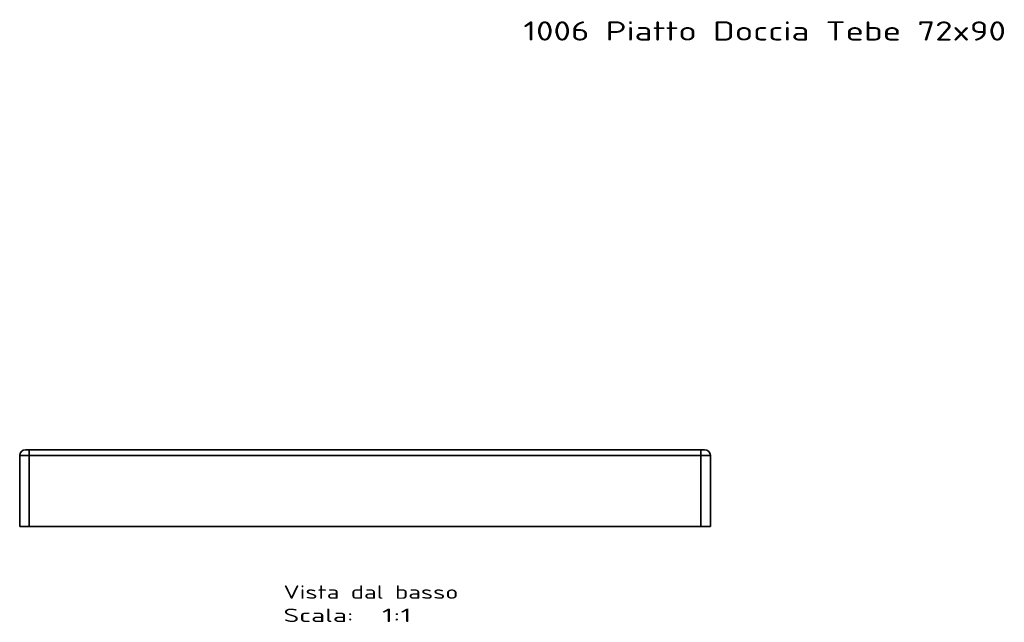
# Model space of a CAD drawing. Extents: x 234 to 1592, y -128 to 1769.
# Tile 10 of 10: x 234 to 1261, y 1141 to 1769. Entities that reach past the tile are written whole.
import ezdxf
from ezdxf.enums import TextEntityAlignment as Align

# ---------------------------------------------------------------- set-up
doc = ezdxf.new("R2010")
doc.units = 0
doc.layers.get('0').update_dxf_attribs({"lineweight": 13})
doc.styles.get("Standard").update_dxf_attribs({"font": 'isocp.shx'})

# ---------------------------------------------------------------- blocks, each defined once
blk = doc.blocks.new('BLOCK23')
at = {"color": 7, "lineweight": 13}
blk.add_text('1006 Piatto Doccia Tebe 72x90', height=20, dxfattribs=at).set_placement((360, 1612.2), (863.1, 1612.2), align=Align.FIT)
blk = doc.blocks.new('BLOCK25')
at = {"color": 7, "lineweight": 13}
for s, p, p2 in [('Vista dal basso', (110, -99.4), (292.2, -99.4)), ('Scala:', (110, -123.6), (182.9, -123.6)), ('  1:1', (182.9, -123.6), (243.6, -123.6))]:
    blk.add_text(s, height=14, dxfattribs=at).set_placement(p, p2, align=Align.FIT)
blk = doc.blocks.new('BLOCK26')
at = {"color": 7, "lineweight": 35, "ltscale": 0.1}
for p, q in [((-155, 56), (-159, 56)), ((-159, 56), (-155, 56)), ((-159, 56), (-155, 56)), ((545, 56), (549, 56)), ((549, 56), (545, 56)), ((545, 56), (549, 56))]:
    blk.add_line(p, q, dxfattribs=at)
at = {"color": 7, "lineweight": 35}
for p, q in [((-155, 56), (545, 56)), ((545, 56), (-155, 56)), ((-155, 56), (545, 56)), ((-79.6, 56), (-125.4, 56)), ((-125.4, 56), (-79.6, 56)), ((-79.6, 56), (469.6, 56)), ((469.6, 56), (-79.6, 56)), ((515.4, 56), (469.6, 56)), ((469.6, 56), (515.4, 56)), ((-165, 50), (-165, -24)), ((-165, -24), (-165, 50)), ((-155, 50), (545, 50)), ((-155, 50), (-155, -24)), ((545, 50), (-155, 50)), ((-155, -24), (-155, 50)), ((545, 50), (545, -24)), ((545, -24), (545, 50)), ((555, 50), (555, -24)), ((555, 50), (555, -24)), ((555, -24), (555, 50)), ((-155, -24), (545, -24))]:
    blk.add_line(p, q, dxfattribs=at)
at = {"color": 7, "lineweight": 35, "ltscale": 0.15}
for p, q in [((-155, 50), (-155, 56)), ((-155, 50), (-155, 56)), ((545, 56), (545, 50)), ((545, 56), (545, 50))]:
    blk.add_line(p, q, dxfattribs=at)
at = {"color": 7, "lineweight": 35, "ltscale": 0.000661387}
for p, q in [((-125.4, 56), (-125.4, 56)), ((515.4, 56), (515.4, 56))]:
    blk.add_line(p, q, dxfattribs=at)
at = {"color": 7, "lineweight": 35, "ltscale": 0.25}
for p, q in [((-165, 50), (-155, 50)), ((-165, 50), (-155, 50)), ((545, 50), (555, 50)), ((545, 50), (555, 50)), ((-155, -24), (-165, -24)), ((555, -24), (545, -24))]:
    blk.add_line(p, q, dxfattribs=at)
at = {"color": 7, "lineweight": 35}
for centre, start, end in [((-159, 50), 90, 180), ((-159, 50), 90, 180), ((-159, 50), 90, 180), ((-125.4, 50), 89.7476, 90), ((515.4, 50), 90, 90.2524), ((549, 50), 360, 90), ((549, 50), 0, 90), ((549, 50), 360, 90)]:
    blk.add_arc(centre, 6, start, end, dxfattribs=at)

msp = doc.modelspace()

# ---------------------------------------------------------------- block references
at = {"lineweight": 0}
for name, p in [('BLOCK23', (399.5, 135.5)), ('BLOCK26', (399.5, 1265.1)), ('BLOCK25', (399.5, 1265.1))]:
    msp.add_blockref(name, p, dxfattribs=at)

doc.saveas('drawing.dxf')
